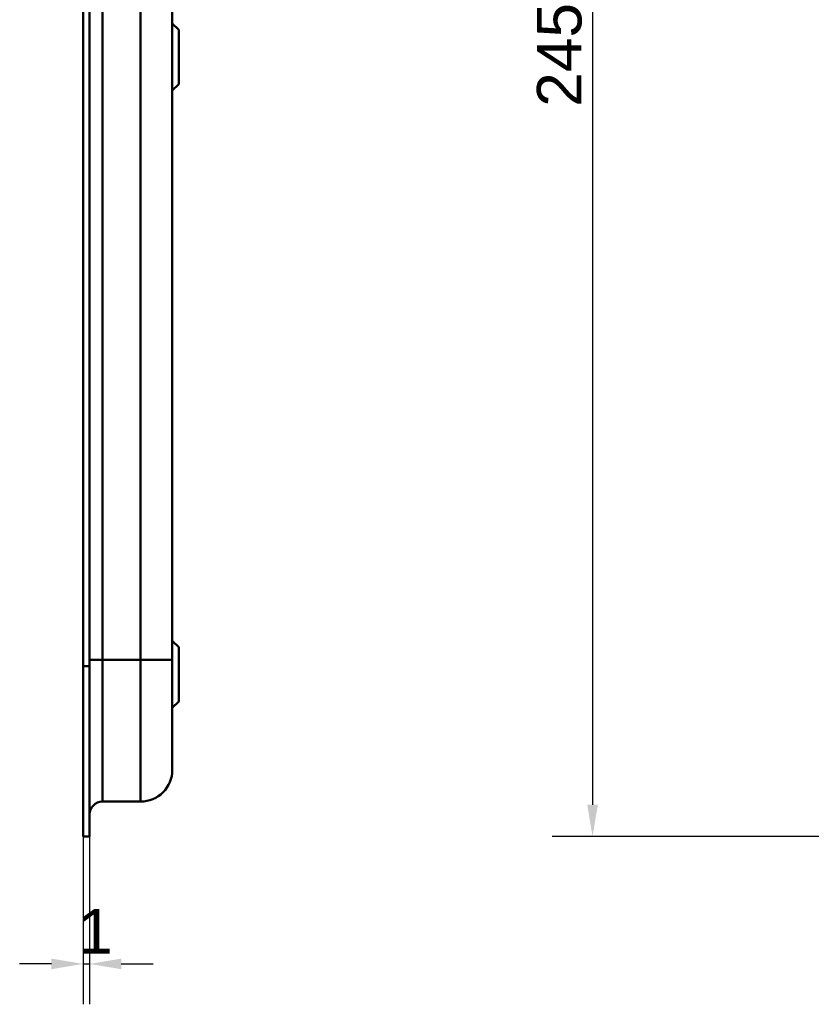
# Model space of a CAD drawing. Header units: millimetres. Extents: x 20 to 833, y 20 to 574.
# Tile 11 of 21: x 408 to 533, y 239 to 394. Entities that reach past the tile are written whole.
import ezdxf

# ---------------------------------------------------------------- set-up
doc = ezdxf.new("R2010")
doc.units = ezdxf.units.MM
doc.header["$LTSCALE"] = 2
for name, color, linetype, lineweight in [('Bemaßungen(DIN)', 7, 'Continuous', 25), ('Sichtbare Kanten(DIN)', 7, 'Continuous', 50), ('Sichtbare tangentiale Kanten(DIN)', 7, 'Continuous', 50)]:
    doc.layers.add(name, color=color, linetype=linetype, lineweight=lineweight)
doc.styles.add('STANDARD-DIN~0', font='arial.ttf')
doc.dimstyles.new('CAD-LAN', dxfattribs={"dimscale": 2, "dimtxt": 3.5, "dimasz": 2.5, "dimexe": 3.175, "dimexo": 0, "dimgap": 0.8, "dimtad": 1, "dimrnd": 1e-08, "dimtxsty": 'STANDARD-DIN~0', "dimcen": 0.09, "dimdle": 10, "dimclrd": 250, "dimclre": 250, "dimclrt": 250, "dimadec": 0, "dimazin": 2, "dimtfac": 1, "dimtmove": 0, "dimatfit": 3, "dimfxl": 1, "dimtolj": 1, "dimtzin": 0, "dimlwd": 25, "dimlwe": 25, "dimarcsym": 0})

# ---------------------------------------------------------------- blocks, each defined once
blk = doc.blocks.new('*D20')
at = {"layer": 'Bemaßungen(DIN)', "color": 250, "linetype": 'Continuous', "lineweight": 25, "true_color": 0x3f3f3f, "transparency": 16777216}
for p, q in [((418.37, 265.64), (418.37, 239.29)), ((419.34, 265.64), (419.34, 239.29)), ((413.37, 245.64), (408.37, 245.64)), ((418.37, 245.64), (419.34, 245.64)), ((424.34, 245.64), (429.34, 245.64))]:
    blk.add_line(p, q, dxfattribs=at)
at = {"layer": 'Bemaßungen(DIN)', "color": 250, "linetype": 'Continuous', "true_color": 0x3f3f3f, "transparency": 16777216}
for points in [[(413.37, 246.47), (413.37, 244.81), (418.37, 245.64)], [(424.34, 246.47), (424.34, 244.81), (419.34, 245.64)]]:
    blk.add_solid(points, dxfattribs=at)
at = {"layer": 'Defpoints', "color": 0, "linetype": 'Continuous', "transparency": 16777216}
for p in [(418.37, 265.64), (419.34, 265.64), (419.34, 245.64)]:
    blk.add_point(p, dxfattribs=at)
at = {"layer": 'Bemaßungen(DIN)', "color": 250, "linetype": 'Continuous', "lineweight": 25, "true_color": 0x3f3f3f, "transparency": 16777216, "insert": (417.57, 254.27), "char_height": 7, "attachment_point": 1, "style": 'STANDARD-DIN~0'}
blk.add_mtext('\\A1;1', dxfattribs=at)
blk = doc.blocks.new('*D21')
at = {"layer": 'Bemaßungen(DIN)', "color": 250, "linetype": 'Continuous', "lineweight": 25, "true_color": 0x3f3f3f, "transparency": 16777216}
for p, q in [((562.47, 510.64), (492.1, 510.64)), ((498.45, 505.64), (498.45, 270.64)), ((562.47, 265.64), (492.1, 265.64))]:
    blk.add_line(p, q, dxfattribs=at)
at = {"layer": 'Bemaßungen(DIN)', "color": 250, "linetype": 'Continuous', "true_color": 0x3f3f3f, "transparency": 16777216}
for points in [[(497.62, 505.64), (499.29, 505.64), (498.45, 510.64)], [(497.62, 270.64), (499.29, 270.64), (498.45, 265.64)]]:
    blk.add_solid(points, dxfattribs=at)
at = {"layer": 'Defpoints', "color": 0, "linetype": 'Continuous', "transparency": 16777216}
for p in [(562.47, 510.64), (498.45, 265.64), (562.47, 265.64)]:
    blk.add_point(p, dxfattribs=at)
at = {"layer": 'Bemaßungen(DIN)', "color": 250, "linetype": 'Continuous', "lineweight": 25, "true_color": 0x3f3f3f, "transparency": 16777216, "insert": (489.71, 380.32), "char_height": 7, "attachment_point": 1, "rotation": 90, "style": 'STANDARD-DIN~0'}
blk.add_mtext('\\A1;245', dxfattribs=at)

msp = doc.modelspace()

# ---------------------------------------------------------------- linework, layer by layer
at = {"layer": 'Sichtbare Kanten(DIN)'}
for p, q in [((418.373, 292.425), (418.373, 483.857)), ((419.343, 483.857), (419.343, 292.425)), ((419.373, 483.857), (419.373, 292.425)), ((432.373, 293.425), (432.373, 482.857)), ((433.373, 392.391), (432.373, 393.391)), ((433.373, 392.391), (433.373, 383.891)), ((433.373, 383.891), (432.373, 382.891)), ((433.373, 295.391), (432.373, 296.391)), ((433.373, 295.391), (433.373, 286.891)), ((418.373, 265.641), (418.373, 292.425)), ((419.343, 292.425), (419.343, 265.641)), ((419.373, 292.425), (419.373, 266.641)), ((433.373, 286.891), (432.373, 285.891)), ((421.373, 271.141), (427.373, 271.141)), ((419.343, 266.641), (419.373, 266.641)), ((418.373, 265.641), (419.343, 265.641))]:
    msp.add_line(p, q, dxfattribs=at)
msp.add_open_spline([(432.373, 276.141), (432.373, 276.141), (432.373, 276.141), (432.373, 276.141), (432.373, 276.141), (432.373, 276.141), (432.373, 276.15), (432.373, 276.155), (432.373, 276.162), (432.373, 276.173), (432.373, 276.183), (432.373, 276.197), (432.373, 276.215), (432.373, 276.216), (432.373, 276.216), (432.373, 276.217), (432.373, 276.254), (432.373, 276.309), (432.373, 276.387), (432.373, 276.388), (432.373, 276.389), (432.373, 276.39), (432.373, 276.47), (432.373, 276.574), (432.373, 276.708), (432.373, 276.709), (432.373, 276.71), (432.373, 276.712), (432.373, 276.848), (432.373, 277.015), (432.373, 277.215), (432.373, 277.216), (432.373, 277.218), (432.373, 277.219), (432.373, 277.421), (432.373, 277.659), (432.373, 277.931), (432.373, 278.203), (432.373, 278.511), (432.373, 278.852), (432.373, 279.193), (432.373, 279.57), (432.373, 279.976), (432.373, 280.381), (432.373, 280.821), (432.373, 281.286), (432.373, 281.75), (432.373, 282.245), (432.373, 282.761), (432.373, 283.274), (432.373, 283.813), (432.373, 284.366), (432.373, 284.918), (432.373, 285.491), (432.373, 286.072), (432.373, 286.076), (432.373, 286.08), (432.373, 286.084), (432.373, 286.664), (432.373, 287.256), (432.373, 287.85), (432.373, 287.859), (432.373, 287.867), (432.373, 287.876), (432.373, 288.474), (432.373, 289.076), (432.373, 289.702), (432.373, 289.71), (432.373, 289.717), (432.373, 289.724), (432.373, 290.036), (432.373, 290.338), (432.373, 290.646), (432.373, 290.964), (432.373, 291.28), (432.373, 291.595), (432.373, 292.207), (432.373, 292.817), (432.373, 293.425)], degree=3, knots=[0, 0, 0, 0, 0.0075325, 0.0075325, 0.0075325, 0.1836207, 0.1836207, 0.1836207, 0.2762788, 0.2762788, 0.2762788, 0.3665136, 0.3665136, 0.3665136, 0.3686273, 0.3686273, 0.3686273, 0.5500633, 0.5500633, 0.5500633, 0.5527911, 0.5527911, 0.5527911, 0.7354644, 0.7354644, 0.7354644, 0.7370886, 0.7370886, 0.7370886, 0.9217242, 0.9217242, 0.9217242, 0.9228036, 0.9228036, 0.9228036, 1.1089772, 1.1089772, 1.1089772, 1.2946929, 1.2946929, 1.2946929, 1.479917, 1.479917, 1.479917, 1.6643958, 1.6643958, 1.6643958, 1.8485335, 1.8485335, 1.8485335, 2.0316816, 2.0316816, 2.0316816, 2.2147613, 2.2147613, 2.2147613, 2.2161064, 2.2161064, 2.2161064, 2.3988701, 2.3988701, 2.3988701, 2.4015107, 2.4015107, 2.4015107, 2.5852067, 2.5852067, 2.5852067, 2.587374, 2.587374, 2.587374, 2.678885, 2.678885, 2.678885, 2.772998, 2.772998, 2.772998, 2.9555616, 2.9555616, 2.9555616, 2.9555616], dxfattribs=at)
for points in [[(432.373, 276.141), (432.373, 273.38), (430.134, 271.141), (427.373, 271.141)], [(419.373, 269.142), (419.373, 270.246), (420.269, 271.141), (421.373, 271.141)]]:
    msp.add_open_spline(points, degree=3, dxfattribs=at)
at = {"layer": 'Sichtbare tangentiale Kanten(DIN)'}
for p, q in [((421.373, 482.857), (421.373, 293.425)), ((427.373, 293.425), (427.373, 482.857)), ((418.373, 292.425), (419.343, 292.425)), ((419.343, 292.425), (419.373, 292.425)), ((421.373, 293.425), (421.373, 271.141)), ((421.373, 293.425), (427.373, 293.425)), ((427.373, 271.141), (427.373, 293.425))]:
    msp.add_line(p, q, dxfattribs=at)
for points in [[(419.373, 293.425), (419.373, 293.425), (420.268, 293.425), (421.373, 293.425)], [(427.373, 293.425), (430.134, 293.425), (432.373, 293.425), (432.373, 293.425)]]:
    msp.add_open_spline(points, degree=3, dxfattribs=at)

# ---------------------------------------------------------------- dimensions: what is measured, and where the dimension line sits
at = {"layer": 'Bemaßungen(DIN)', "color": 250, "linetype": 'Continuous', "lineweight": 25, "true_color": 0x3f3f3f}
for base, p1, p2, angle, override, picture, middle in [((498.454, 265.641), (562.471, 510.641), (562.471, 265.641), 90, {"dimgap": 0.8, "dimdec": 2, "dimtol": 0, "dimlim": 0, "dimtp": 0, "dimtm": 0, "dimtdec": 2, "dimtofl": 0, "dimatfit": 1}, '*D21', (498.454, 388.141)), ((419.343, 245.641), (418.373, 265.641), (419.343, 265.641), 180, {"dimgap": 0.8, "dimdec": 0, "dimtol": 0, "dimlim": 0, "dimtp": 0, "dimtm": 0, "dimtdec": 2, "dimtofl": 1, "dimatfit": 1}, '*D20', (418.858, 245.641))]:
    dim = msp.add_linear_dim(base=base, p1=p1, p2=p2, angle=angle, dimstyle='CAD-LAN', override=override, dxfattribs=at)
    dim.commit()
    dim.dimension.update_dxf_attribs({"geometry": picture, "text_midpoint": middle, "dimtype": 160})

doc.saveas('drawing.dxf')
